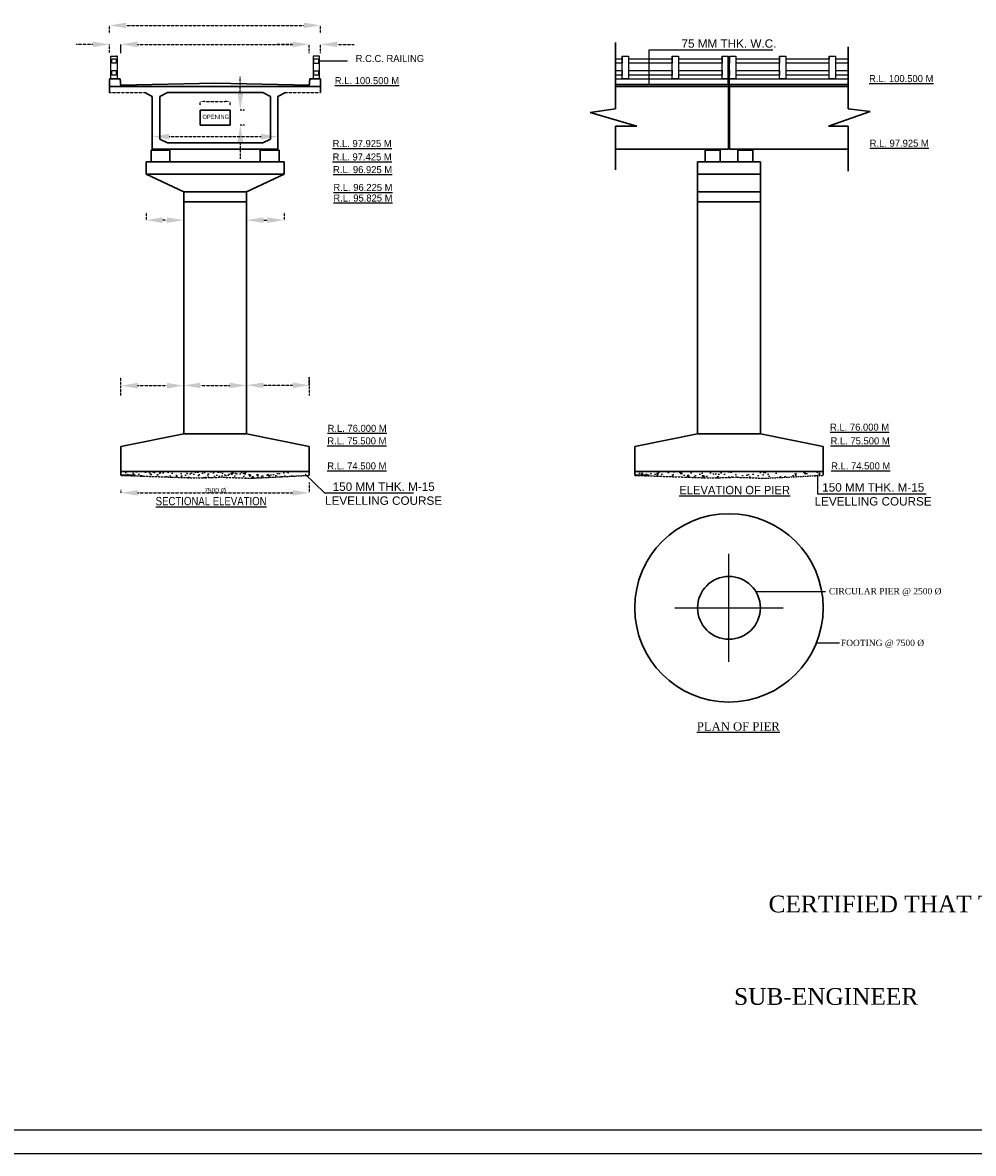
# Model space of a CAD drawing. Header units: inches. Extents: x -1841658761 to 3039153, y 1727 to 2165588347.
# Tile 28 of 41: x 692978 to 806517, y 826632 to 961703. Entities that reach past the tile are written whole.
import ezdxf

# ---------------------------------------------------------------- set-up
doc = ezdxf.new("R2010")
doc.units = ezdxf.units.IN
doc.header["$MEASUREMENT"] = 0
doc.linetypes.add('CENTER', pattern=[50.8, 31.75, -6.35, 6.35, -6.35])
doc.linetypes.add('DASHED', pattern=[0.75, 0.5, -0.25])
doc.layers.add('text', color=7, linetype='Continuous')
doc.styles.add('02', font='romans.shx')
doc.styles.add('03', font='romant.shx')
doc.dimstyles.get("Standard").update_dxf_attribs({"dimtxt": 0.18, "dimasz": 0.18, "dimexe": 0.18, "dimexo": 0.0625, "dimgap": 0.09, "dimtad": 0, "dimtih": 1, "dimtoh": 1, "dimdec": 4, "dimzin": 0, "dimdsep": 46, "dimtxsty": 'Standard', "dimcen": 0.09, "dimadec": 0, "dimazin": 0, "dimtfac": 1, "dimtdec": 4, "dimtofl": 0, "dimtmove": 0, "dimatfit": 3, "dimfxl": 1, "dimtolj": 1, "dimtzin": 0, "dimarcsym": 0})

# ---------------------------------------------------------------- blocks, each defined once
blk = doc.blocks.new('*D124')
at = {"color": 0, "linetype": 'DASHED', "lineweight": -2, "transparency": 16777216}
for p, q in [((701363, 959105), (699363, 959105)), ((703363, 958076), (703363, 959106)), ((704713, 958076), (704713, 959106)), ((706713, 959105), (708713, 959105))]:
    blk.add_line(p, q, dxfattribs=at)
at = {"color": 0, "linetype": 'DASHED', "transparency": 16777216}
for points in [[(701363, 959439), (701363, 958772), (703363, 959105)], [(706713, 959439), (706713, 958772), (704713, 959105)]]:
    blk.add_solid(points, dxfattribs=at)
at = {"layer": 'Defpoints', "color": 0, "linetype": 'DASHED', "transparency": 16777216}
for p in [(704713, 959105), (703363, 958076), (704713, 958076)]:
    blk.add_point(p, dxfattribs=at)
at = {"color": 0, "linetype": 'DASHED', "transparency": 16777216, "insert": (704038, 959106), "char_height": 0.18, "attachment_point": 5}
blk.add_mtext('\\A1;450', dxfattribs=at)
blk = doc.blocks.new('*D125')
at = {"color": 0, "linetype": 'DASHED', "lineweight": -2, "transparency": 16777216}
for p, q in [((704713, 958053), (704713, 959106)), ((706713, 959106), (725213, 959106)), ((727213, 958053), (727213, 959106))]:
    blk.add_line(p, q, dxfattribs=at)
at = {"color": 0, "linetype": 'DASHED', "transparency": 16777216}
for points in [[(706713, 959439), (706713, 958772), (704713, 959106)], [(725213, 959439), (725213, 958772), (727213, 959106)]]:
    blk.add_solid(points, dxfattribs=at)
at = {"layer": 'Defpoints', "color": 0, "linetype": 'DASHED', "transparency": 16777216}
for p in [(727213, 959106), (704713, 958053), (727213, 958053)]:
    blk.add_point(p, dxfattribs=at)
at = {"color": 0, "linetype": 'DASHED', "transparency": 16777216, "insert": (715963, 959106), "char_height": 0.18, "attachment_point": 5}
blk.add_mtext('\\A1;7500', dxfattribs=at)
blk = doc.blocks.new('*D126')
at = {"color": 0, "linetype": 'DASHED', "lineweight": -2, "transparency": 16777216}
for p, q in [((725213, 959105), (723213, 959105)), ((727213, 958065), (727213, 959106)), ((728563, 958065), (728563, 959106)), ((730563, 959105), (732563, 959105))]:
    blk.add_line(p, q, dxfattribs=at)
at = {"color": 0, "linetype": 'DASHED', "transparency": 16777216}
for points in [[(725213, 959439), (725213, 958772), (727213, 959105)], [(730563, 959439), (730563, 958772), (728563, 959105)]]:
    blk.add_solid(points, dxfattribs=at)
at = {"layer": 'Defpoints', "color": 0, "linetype": 'DASHED', "transparency": 16777216}
for p in [(728563, 959105), (727213, 958065), (728563, 958065)]:
    blk.add_point(p, dxfattribs=at)
at = {"color": 0, "linetype": 'DASHED', "transparency": 16777216, "insert": (727888, 959106), "char_height": 0.18, "attachment_point": 5}
blk.add_mtext('\\A1;450', dxfattribs=at)
blk = doc.blocks.new('*D127')
at = {"color": 0, "linetype": 'DASHED', "lineweight": -2, "transparency": 16777216}
for p, q in [((708463, 948786), (708463, 948087)), ((723463, 948786), (723463, 948087)), ((710463, 948087), (721463, 948087))]:
    blk.add_line(p, q, dxfattribs=at)
at = {"color": 0, "linetype": 'DASHED', "transparency": 16777216}
for points in [[(710463, 948420), (710463, 947754), (708463, 948087)], [(721463, 948420), (721463, 947754), (723463, 948087)]]:
    blk.add_solid(points, dxfattribs=at)
at = {"layer": 'Defpoints', "color": 0, "linetype": 'DASHED', "transparency": 16777216}
for p in [(708463, 948786), (723463, 948786), (723463, 948087)]:
    blk.add_point(p, dxfattribs=at)
at = {"color": 0, "linetype": 'DASHED', "transparency": 16777216, "insert": (715963, 948087), "char_height": 0.18, "attachment_point": 5}
blk.add_mtext('\\A1;5000', dxfattribs=at)
blk = doc.blocks.new('*D128')
at = {"color": 0, "linetype": 'DASHED', "lineweight": -2, "transparency": 16777216}
for p, q in [((714163, 951812), (714163, 952296)), ((714777, 952296), (717149, 952296)), ((717763, 951812), (717763, 952296))]:
    blk.add_line(p, q, dxfattribs=at)
at = {"color": 0, "linetype": 'DASHED', "transparency": 16777216}
for points in [[(714777, 952398), (714777, 952193), (714163, 952296)], [(717149, 952398), (717149, 952193), (717763, 952296)]]:
    blk.add_solid(points, dxfattribs=at)
at = {"layer": 'Defpoints', "color": 0, "linetype": 'DASHED', "transparency": 16777216}
for p in [(717763, 952296), (714163, 951812), (717763, 951812)]:
    blk.add_point(p, dxfattribs=at)
at = {"color": 0, "linetype": 'DASHED', "transparency": 16777216, "insert": (715963, 952296), "char_height": 0.0553, "attachment_point": 5}
blk.add_mtext('\\A1;1200', dxfattribs=at)
blk = doc.blocks.new('*D129')
at = {"color": 0, "linetype": 'DASHED', "lineweight": -2, "transparency": 16777216}
for p, q in [((718976, 953238), (718976, 955238)), ((719487, 951238), (718976, 951238)), ((719487, 949438), (718976, 949438)), ((718976, 947438), (718976, 945438))]:
    blk.add_line(p, q, dxfattribs=at)
at = {"color": 0, "linetype": 'DASHED', "transparency": 16777216}
for points in [[(718643, 953238), (719309, 953238), (718976, 951238)], [(718643, 947438), (719309, 947438), (718976, 949438)]]:
    blk.add_solid(points, dxfattribs=at)
at = {"layer": 'Defpoints', "color": 0, "linetype": 'DASHED', "transparency": 16777216}
for p in [(719487, 951238), (718976, 949438), (719487, 949438)]:
    blk.add_point(p, dxfattribs=at)
at = {"color": 0, "linetype": 'DASHED', "transparency": 16777216, "insert": (718976, 950338), "char_height": 0.18, "attachment_point": 5}
blk.add_mtext('\\A1;600', dxfattribs=at)
blk = doc.blocks.new('*D130')
at = {"color": 0, "linetype": 'DASHED', "lineweight": -2, "transparency": 16777216}
for p, q in [((707713, 939014), (707713, 938107)), ((712213, 939623), (712213, 938107)), ((710213, 938107), (709713, 938107))]:
    blk.add_line(p, q, dxfattribs=at)
at = {"color": 0, "linetype": 'DASHED', "transparency": 16777216}
for points in [[(709713, 938440), (709713, 937774), (707713, 938107)], [(710213, 938440), (710213, 937774), (712213, 938107)]]:
    blk.add_solid(points, dxfattribs=at)
at = {"layer": 'Defpoints', "color": 0, "linetype": 'DASHED', "transparency": 16777216}
for p in [(707713, 939014), (712213, 939623), (707713, 938107)]:
    blk.add_point(p, dxfattribs=at)
at = {"color": 0, "linetype": 'DASHED', "transparency": 16777216, "insert": (709963, 938107), "char_height": 0.18, "attachment_point": 5}
blk.add_mtext('\\A1;1500', dxfattribs=at)
blk = doc.blocks.new('*D131')
at = {"color": 0, "linetype": 'DASHED', "lineweight": -2, "transparency": 16777216}
for p, q in [((719713, 939002), (719713, 938107)), ((724213, 939002), (724213, 938107)), ((721713, 938107), (722213, 938107))]:
    blk.add_line(p, q, dxfattribs=at)
at = {"color": 0, "linetype": 'DASHED', "transparency": 16777216}
for points in [[(721713, 938440), (721713, 937774), (719713, 938107)], [(722213, 938440), (722213, 937774), (724213, 938107)]]:
    blk.add_solid(points, dxfattribs=at)
at = {"layer": 'Defpoints', "color": 0, "linetype": 'DASHED', "transparency": 16777216}
for p in [(719713, 939002), (724213, 939002), (724213, 938107)]:
    blk.add_point(p, dxfattribs=at)
at = {"color": 0, "linetype": 'DASHED', "transparency": 16777216, "insert": (721963, 938107), "char_height": 0.18, "attachment_point": 5}
blk.add_mtext('\\A1;1500', dxfattribs=at)
blk = doc.blocks.new('*D132')
at = {"color": 0, "linetype": 'DASHED', "lineweight": -2, "transparency": 16777216}
for p, q in [((703363, 960450), (703363, 961370)), ((705363, 961370), (726563, 961370)), ((728563, 960450), (728563, 961370))]:
    blk.add_line(p, q, dxfattribs=at)
at = {"color": 0, "linetype": 'DASHED', "transparency": 16777216}
for points in [[(705363, 961703), (705363, 961036), (703363, 961370)], [(726563, 961703), (726563, 961036), (728563, 961370)]]:
    blk.add_solid(points, dxfattribs=at)
at = {"layer": 'Defpoints', "color": 0, "linetype": 'DASHED', "transparency": 16777216}
for p in [(703363, 960450), (728563, 961370), (728563, 960450)]:
    blk.add_point(p, dxfattribs=at)
at = {"color": 0, "linetype": 'DASHED', "transparency": 16777216, "insert": (715963, 961370), "char_height": 0.18, "attachment_point": 5}
blk.add_mtext('\\A1;8400', dxfattribs=at)
blk = doc.blocks.new('*D133')
at = {"color": 0, "linetype": 'DASHED', "lineweight": -2, "transparency": 16777216}
for p, q in [((727213, 906771), (727213, 905534)), ((704713, 905887), (704713, 905534)), ((706713, 905535), (725213, 905535))]:
    blk.add_line(p, q, dxfattribs=at)
at = {"color": 0, "linetype": 'DASHED', "transparency": 16777216}
for points in [[(706713, 905868), (706713, 905201), (704713, 905535)], [(725213, 905868), (725213, 905201), (727213, 905535)]]:
    blk.add_solid(points, dxfattribs=at)
at = {"layer": 'Defpoints', "color": 0, "linetype": 'DASHED', "transparency": 16777216}
for p in [(727213, 906771), (704713, 905887), (727213, 905535)]:
    blk.add_point(p, dxfattribs=at)
at = {"color": 0, "linetype": 'DASHED', "transparency": 16777216, "insert": (715963, 905820), "char_height": 400, "attachment_point": 5}
blk.add_mtext('\\A1;{\\H1.4286x;7500 %%C}', dxfattribs=at)
blk = doc.blocks.new('*D134')
at = {"color": 0, "linetype": 'DASHED', "lineweight": -2, "transparency": 16777216}
for p, q in [((704713, 917148), (704713, 918334)), ((710213, 918334), (706713, 918334)), ((712213, 917148), (712213, 918334))]:
    blk.add_line(p, q, dxfattribs=at)
at = {"color": 0, "linetype": 'DASHED', "transparency": 16777216}
for points in [[(706713, 918667), (706713, 918000), (704713, 918334)], [(710213, 918667), (710213, 918000), (712213, 918334)]]:
    blk.add_solid(points, dxfattribs=at)
at = {"layer": 'Defpoints', "color": 0, "linetype": 'DASHED', "transparency": 16777216}
for p in [(704713, 918334), (704713, 917148), (712213, 917148)]:
    blk.add_point(p, dxfattribs=at)
at = {"color": 0, "linetype": 'DASHED', "transparency": 16777216, "insert": (708463, 918334), "char_height": 0.18, "attachment_point": 5}
blk.add_mtext('\\A1;2500', dxfattribs=at)
blk = doc.blocks.new('*D135')
at = {"color": 0, "linetype": 'DASHED', "lineweight": -2, "transparency": 16777216}
for p, q in [((712213, 918359), (712213, 918359)), ((714213, 918359), (717713, 918359)), ((719713, 918359), (719713, 918359))]:
    blk.add_line(p, q, dxfattribs=at)
at = {"color": 0, "linetype": 'DASHED', "transparency": 16777216}
for points in [[(714213, 918692), (714213, 918026), (712213, 918359)], [(717713, 918692), (717713, 918026), (719713, 918359)]]:
    blk.add_solid(points, dxfattribs=at)
at = {"layer": 'Defpoints', "color": 0, "linetype": 'DASHED', "transparency": 16777216}
for p in [(712213, 918359), (719713, 918359), (719713, 918359)]:
    blk.add_point(p, dxfattribs=at)
at = {"color": 0, "linetype": 'DASHED', "transparency": 16777216, "insert": (715963, 918359), "char_height": 0.18, "attachment_point": 5}
blk.add_mtext('\\A1;2500', dxfattribs=at)
blk = doc.blocks.new('*D136')
at = {"color": 0, "linetype": 'DASHED', "lineweight": -2, "transparency": 16777216}
for p, q in [((719713, 918359), (719713, 918385)), ((721713, 918384), (725213, 918384)), ((727213, 918359), (727213, 918385))]:
    blk.add_line(p, q, dxfattribs=at)
at = {"color": 0, "linetype": 'DASHED', "transparency": 16777216}
for points in [[(721713, 918718), (721713, 918051), (719713, 918384)], [(725213, 918718), (725213, 918051), (727213, 918384)]]:
    blk.add_solid(points, dxfattribs=at)
at = {"layer": 'Defpoints', "color": 0, "linetype": 'DASHED', "transparency": 16777216}
for p in [(719713, 918359), (727213, 918384), (727213, 918359)]:
    blk.add_point(p, dxfattribs=at)
at = {"color": 0, "linetype": 'DASHED', "transparency": 16777216, "insert": (723463, 918385), "char_height": 0.18, "attachment_point": 5}
blk.add_mtext('\\A1;2500', dxfattribs=at)

msp = doc.modelspace()

# ---------------------------------------------------------------- hatches: boundary and pattern name
at = {"lineweight": 30}
h = msp.add_hatch(color=256, dxfattribs=at)
h.paths.add_polyline_path([(777268.69908, 954088.40017), (777268.69908, 954313.40017), (763780.16478, 954313.40017), (763780.16478, 954088.40017)])
h.paths.add_polyline_path([(777388.69908, 954313.40017), (777388.69908, 954088.40017), (791568.50116, 954088.40017), (791568.50116, 954313.40017)])
at = {"linetype": 'DASHED'}
for points in [[(710263.26987, 946471.40017), (710263.26987, 946588.40017), (708613.26987, 946588.40017), (708613.26987, 946471.40017)], [(723313.26987, 946471.40017), (723313.26987, 946588.40017), (721663.26987, 946588.40017), (721663.26987, 946471.40017)], [(774778.69908, 946588.40017), (774778.69908, 946471.40017), (775978.69908, 946471.40017), (775978.69908, 946588.40017)], [(779878.69908, 946471.40017), (779878.69908, 946588.40017), (778678.69908, 946588.40017), (778678.69908, 946471.40017)]]:
    msp.add_hatch(color=256, dxfattribs=at).paths.add_polyline_path(points)
h = msp.add_hatch(dxfattribs=at)
h.set_pattern_fill('AR-CONC', color=256, scale=200, style=0)
h.set_pattern_definition([(50, (-4437434.5, 937129.9), (1434.52037, -125.50427), [150, -1650]), (355, (-4437434.5, 937130), (-277.50267, 1504.38427), [120, -1320]), (100.4514, (-4437315, 937119.5), (1157.01876, 1378.8791), [127.4804, -1402.28422]), (46.1842, (-4437434.5, 937530), (2134.4821, -331.038), [225, -2475]), (96.6356, (-4437256.7, 937502.3), (1869.3254, 1948.2357), [191.2206, -2103.426]), (351.1842, (-4437434.5, 937530), (1869.3239, 1948.2372), [180, -1980]), (21, (-4437234.5, 937429.9), (1193.8141, -805.23778), [150, -1650]), (326, (-4437234.5, 937430), (486.63066, 1450.3001), [120, -1320]), (71.4514, (-4437135, 937362.8), (1680.44526, 645.061), [127.4804, -1402.28422]), (37.5, (-4437434.53, 937129.93), (24.31971, 665.78771), [0, -1304, 0, -1340, 0, -1325]), (7.5, (-4437434.5, 937129.9), (526.13907, 788.82342), [0, -764, 0, -1274, 0, -505]), (327.5, (-4437880.53, 937129.93), (1067.64487, -45.109743), [0, -500, 0, -1560, 0, -2070]), (317.5, (-4438080.5, 937129.9), (1166.37234, 200.20996), [0, -650, 0, -1036, 0, -1470])])
h.paths.add_polyline_path([(716767.34586, 907401.59616), (720278.33263, 907278.56646), (727213.26987, 907627.50594), (727213.26987, 908077.50594), (719713.26987, 908077.50594), (706453.02049, 908077.50594), (704713.26987, 908077.50594), (704713.26987, 907627.50594), (710669.31493, 907416.97503), (713702.40366, 907309.76312)])
h = msp.add_hatch(dxfattribs=at)
h.set_pattern_fill('AR-CONC', color=256, scale=250, style=0)
h.set_pattern_definition([(50, (-4453534.7, 937130), (1793.15046, -156.88034), [187.5, -2062.5]), (355, (-4453534.7, 937130), (-346.87833, 1880.48033), [150, -1650]), (100.4514, (-4453385.3, 937116.9), (1446.27345, 1723.59886), [159.3505, -1752.8553]), (46.1842, (-4453534.7, 937630), (2668.1026, -413.7975), [281.25, -3093.75]), (96.6356, (-4453312.3, 937595.4), (2336.6568, 2435.2947), [239.0257, -2629.2825]), (351.1842, (-4453534.7, 937630), (2336.6549, 2435.2965), [225, -2475]), (21, (-4453284.7, 937505), (1492.26763, -1006.54723), [187.5, -2062.5]), (326, (-4453284.7, 937505), (608.2883, 1812.8751), [150, -1650]), (71.4514, (-4453160.3, 937421), (2100.5566, 806.32624), [159.3505, -1752.8553]), (37.5, (-4453534.7, 937129.9), (30.39964, 832.234635), [0, -1630, 0, -1675, 0, -1656.25]), (7.5, (-4453534.7, 937129.9), (657.67384, 986.02928), [0, -955, 0, -1592.5, 0, -631.25]), (327.5, (-4454092.2, 937129.9), (1334.55609, -56.38718), [0, -625, 0, -1950, 0, -2587.5]), (317.5, (-4454342.2, 937129.9), (1457.96542, 250.26246), [0, -812.5, 0, -1295, 0, -1837.5])])
h.paths.add_polyline_path([(778132.77507, 907401.59616), (781643.76184, 907278.56646), (788578.69908, 907627.50594), (788578.69908, 908077.50594), (766078.69908, 908077.50594), (766078.69908, 907627.50594), (772034.74414, 907416.97503), (775067.83287, 907309.76312)])

# ---------------------------------------------------------------- linework, layer by layer
at = {"lineweight": 30}
for p, q in [((763780.16478, 951414.23141), (763780.16478, 959341.97978)), ((791568.50116, 951410.4199), (791568.50116, 958822.159)), ((703363.26987, 954313.40017), (703363.26987, 954988.40017)), ((703363.26987, 954088.40017), (703363.26987, 954988.40017)), ((703363.26987, 954988.40017), (704638.26987, 954988.40017)), ((704713.26987, 954088.40017), (704638.26987, 954988.40017)), ((727213.26987, 954088.40017), (727288.26987, 954988.40017)), ((728563.26987, 954988.40017), (727288.26987, 954988.40017)), ((728563.26987, 954313.40017), (728563.26987, 954988.40017)), ((728563.26987, 954088.40017), (728563.26987, 954988.40017)), ((703363.26987, 953713.40017), (703363.26987, 954313.40017)), ((703363.26987, 954088.40017), (704713.26987, 954088.40017)), ((703363.26987, 954088.40017), (703363.26987, 953338.40017)), ((704713.26987, 954238.40017), (715963.26987, 954463.40017)), ((704713.26987, 954088.40017), (727213.26987, 954088.40017)), ((715963.26987, 954463.40017), (727213.26987, 954238.40017)), ((727213.26987, 954238.40017), (727225.74907, 954238.15059)), ((727213.26987, 954088.40017), (728563.26987, 954088.40017)), ((728563.26987, 954313.40017), (728563.26987, 953713.40017)), ((728563.26987, 954088.40017), (728563.26987, 953338.40017)), ((763780.16478, 954313.40017), (777268.69908, 954313.40017)), ((777268.69908, 954088.40017), (763780.16478, 954088.40017)), ((777268.69908, 946588.40017), (777268.69908, 954313.40017)), ((777268.69908, 954313.40017), (777268.69908, 946588.40017)), ((777268.69908, 954313.40017), (777268.69908, 954088.40017)), ((777388.69908, 946588.40017), (777388.69908, 954313.40017)), ((777388.69908, 954313.40017), (791568.50116, 954313.40017)), ((777388.69908, 954313.40017), (777388.69908, 946588.40017)), ((777388.69908, 954088.40017), (791568.50116, 954088.40017)), ((708463.26987, 952888.40017), (707563.26987, 953338.40017)), ((708463.26987, 946588.40017), (708463.26987, 952888.40017)), ((708463.26987, 952888.40017), (708463.26987, 952888.40017)), ((710263.26987, 953338.40017), (709363.26987, 952888.40017)), ((709363.26987, 952888.40017), (709363.26987, 947788.40017)), ((710263.26987, 953338.40017), (721663.26987, 953338.40017)), ((710263.26987, 953338.40017), (710263.26987, 953338.40017)), ((721663.26987, 953338.40017), (722563.26987, 952888.40017)), ((722563.26987, 947788.40017), (722563.26987, 952888.40017)), ((724363.26987, 953338.40017), (723463.26987, 952888.40017)), ((723463.26987, 952888.40017), (723463.26987, 946588.40017)), ((723463.26987, 952888.40017), (723463.26987, 952888.40017)), ((717763.26987, 951238.40017), (714163.26987, 951238.40017)), ((714163.26987, 949438.40017), (714163.26987, 951238.40017)), ((717763.26987, 949438.40017), (717763.26987, 951238.40017)), ((763780.16478, 951414.23141), (760739.25557, 950976.52819)), ((760739.25557, 950976.52819), (766339.51464, 949352.18248)), ((794180.37405, 951098.64442), (789232.89319, 949352.18248)), ((791568.50116, 951410.4199), (794180.37405, 951098.64442)), ((717763.26987, 950764.02673), (717763.26987, 950764.02673)), ((717763.26987, 950764.02673), (717763.26987, 949438.40017)), ((717763.26987, 949438.40017), (714163.26987, 949438.40017)), ((763780.16478, 944132.29638), (763780.16478, 949352.18248)), ((763780.16478, 949352.18248), (766339.51464, 949352.18248)), ((791568.50116, 949352.18248), (789232.89319, 949352.18248)), ((791568.50116, 943955.74998), (791568.50116, 949352.18248)), ((709363.26987, 947788.40017), (709363.26987, 947788.40017)), ((709363.26987, 947788.40017), (710263.26987, 947338.40017)), ((710263.26987, 947338.40017), (721663.26987, 947338.40017)), ((722563.26987, 947788.40017), (721663.26987, 947338.40017)), ((722563.26987, 947788.40017), (722563.26987, 947788.40017)), ((708313.26987, 945088.40017), (708313.26987, 946471.40017)), ((708313.26987, 946471.40017), (710563.26987, 946471.40017)), ((708313.26987, 946471.40017), (708613.26987, 946471.40017)), ((715963.26987, 946588.40017), (708463.26987, 946588.40017)), ((708613.26987, 946471.40017), (708613.26987, 946588.40017)), ((708613.26987, 946588.40017), (710263.26987, 946588.40017)), ((710263.26987, 946588.40017), (710263.26987, 946471.40017)), ((710563.26987, 946471.40017), (710563.26987, 945088.40017)), ((715963.26987, 946588.40017), (723463.26987, 946588.40017)), ((723613.26987, 946471.40017), (721363.26987, 946471.40017)), ((721363.26987, 946471.40017), (721363.26987, 945088.40017)), ((723313.26987, 946588.40017), (721663.26987, 946588.40017)), ((721663.26987, 946588.40017), (721663.26987, 946471.40017)), ((723313.26987, 946471.40017), (723313.26987, 946588.40017)), ((723613.26987, 945088.40017), (723613.26987, 946471.40017)), ((777268.69908, 946588.40017), (763780.16478, 946588.40017)), ((774478.69908, 945088.40017), (774478.69908, 946471.40017)), ((774478.69908, 946471.40017), (776278.69908, 946471.40017)), ((774478.69908, 946471.40017), (774778.69908, 946471.40017)), ((774778.69908, 946471.40017), (774778.69908, 946588.40017)), ((775978.69908, 946471.40017), (775978.69908, 946588.40017)), ((776278.69908, 946471.40017), (775978.69908, 946471.40017)), ((776278.69908, 946471.40017), (776278.69908, 945088.40017)), ((777388.69908, 946588.40017), (791568.50116, 946588.40017)), ((778378.69908, 945088.40017), (778378.69908, 946471.40017)), ((778378.69908, 946471.40017), (780178.69908, 946471.40017)), ((778378.69908, 946471.40017), (778678.69908, 946471.40017)), ((778678.69908, 946471.40017), (778678.69908, 946588.40017)), ((779878.69908, 946471.40017), (779878.69908, 946588.40017)), ((780178.69908, 946471.40017), (779878.69908, 946471.40017)), ((781078.69908, 946588.40017), (780178.69908, 946588.40017)), ((780178.69908, 946471.40017), (780178.69908, 945088.40017)), ((707713.26892, 943588.40062), (707713.26892, 945088.40062)), ((707713.26987, 945088.40017), (724213.26987, 945088.40017)), ((707713.26987, 945088.40017), (708313.26987, 945088.40017)), ((724213.26987, 945088.40017), (723613.26987, 945088.40017)), ((724213.26892, 943588.40062), (724213.26892, 945088.40062)), ((773578.69908, 945088.40017), (781078.69908, 945088.40017)), ((773578.69908, 945088.40017), (774478.69908, 945088.40017)), ((773578.69908, 945088.40017), (773578.69908, 937718.44818)), ((773578.69908, 945088.40017), (773578.69908, 943588.40017)), ((780178.69908, 945088.40017), (778378.69908, 945088.40017)), ((781078.69908, 937718.44818), (781078.69908, 945088.40017)), ((707713.26892, 943588.40062), (712213.26987, 941488.40017)), ((707713.26987, 943588.40017), (724213.26987, 943588.40017)), ((724213.26892, 943588.40062), (719713.26987, 941488.40017)), ((773578.69908, 943588.40017), (781078.69908, 943588.40017)), ((773578.69908, 943588.40017), (773578.69908, 941488.40017)), ((712213.26987, 912577.50594), (712213.26987, 941488.40017)), ((719713.26987, 941488.40017), (712213.26987, 941488.40017)), ((712213.26987, 941488.40017), (719713.26987, 941488.40017)), ((712213.26987, 941488.40017), (715963.26987, 941488.40017)), ((719713.26987, 941488.40017), (719713.26987, 912577.50594)), ((719713.26987, 941488.40017), (719713.26987, 941488.40017)), ((773578.69908, 941488.40017), (781078.69908, 941488.40017)), ((781078.69908, 941488.40017), (781078.69908, 940288.40017)), ((712213.26987, 940288.40017), (719713.26987, 940288.40017)), ((781078.69908, 940288.40017), (773578.69908, 940288.40017)), ((773578.69908, 912577.50594), (773578.69908, 937718.44818)), ((781078.69908, 912577.50594), (781078.69908, 937718.44818)), ((712213.26987, 912577.50594), (704713.26987, 911077.50594)), ((712213.26895, 912577.50574), (719713.26895, 912577.50574)), ((719713.26987, 912577.50594), (727213.26987, 911077.50594)), ((766078.69908, 911077.50594), (773578.69908, 912577.50594)), ((773578.69908, 912577.50594), (781078.69908, 912577.50594)), ((781078.69908, 912577.50594), (788578.69908, 911077.50594)), ((704713.26987, 908077.50594), (704713.26987, 911077.50594)), ((727213.26987, 911077.50594), (727213.26987, 908077.50594)), ((766078.69908, 908077.50594), (766078.69908, 911077.50594)), ((788578.69908, 911077.50594), (788578.69908, 908077.50594)), ((712213.26987, 908077.50594), (704713.26987, 908077.50594)), ((704713.26987, 908077.50594), (704713.26987, 907627.50594)), ((706453.02049, 908077.50594), (727213.26987, 908077.50594)), ((719713.26987, 908077.50594), (727213.26987, 908077.50594)), ((727213.26987, 908077.50594), (727213.26987, 907627.50594)), ((766078.69908, 907627.50594), (766078.69908, 908077.50594)), ((766078.69908, 908077.50594), (788578.69908, 908077.50594)), ((788578.69908, 908077.50594), (788578.69908, 907627.50594)), ((704713.26987, 907627.50594), (706453.02049, 907627.50594)), ((766078.69908, 907627.50594), (766078.69908, 907627.50594)), ((766078.69908, 907627.50594), (767818.4497, 907627.50594))]:
    msp.add_line(p, q, dxfattribs=at)
at = {"color": 0}
for p, q in [((703513.26987, 954988.40017), (703513.26987, 957688.40017)), ((703513.26987, 957688.40017), (704263.26987, 957688.40017)), ((704263.26987, 957688.40017), (704158.26987, 957688.40017)), ((704263.26987, 957688.40017), (704263.26987, 954988.40017)), ((703618.26987, 956848.40017), (703618.26987, 957388.40017)), ((703618.26987, 957388.40017), (704158.26987, 957388.40017)), ((703798.26987, 956848.40017), (703618.26987, 956848.40017)), ((704158.26987, 956848.40017), (703798.26987, 956848.40017)), ((704158.26987, 957388.40017), (704158.26987, 957208.40017)), ((704158.26987, 957208.40017), (704158.26987, 956848.40017)), ((703363.26987, 954988.40017), (703513.26987, 954988.40017)), ((703618.26987, 955438.40017), (703618.26987, 955978.40017)), ((703618.26987, 955978.40017), (704158.26987, 955978.40017)), ((704158.26987, 955438.40017), (703618.26987, 955438.40017)), ((704158.26987, 955978.40017), (704158.26987, 955438.40017)), ((763780.16478, 954088.40017), (763780.16478, 954988.40017)), ((777253.69908, 954313.40017), (777253.69908, 954988.40017)), ((777403.69908, 954313.40017), (777403.69908, 954988.40017)), ((777268.69908, 954313.40017), (777253.69908, 954313.40017)), ((777388.69908, 954313.40017), (777403.69908, 954313.40017))]:
    msp.add_line(p, q, dxfattribs=at)
for p, q in [((728413.26987, 957688.40017), (727663.26987, 957688.40017)), ((727663.26987, 957688.40017), (727663.26987, 954988.40017)), ((728413.26987, 957688.40017), (728308.26987, 957688.40017)), ((728413.26987, 954988.40017), (728413.26987, 957688.40017)), ((764593.69908, 954988.40017), (764593.69908, 957688.40017)), ((764593.69908, 957688.40017), (765343.69908, 957688.40017)), ((764593.69908, 957688.40017), (764593.69908, 957388.40017)), ((765343.69908, 957688.40017), (765343.69908, 957388.40017)), ((765343.69908, 957688.40017), (765343.69908, 957388.40017)), ((770548.69908, 954988.40017), (770548.69908, 957688.40017)), ((770548.69908, 957688.40017), (771298.69908, 957688.40017)), ((770548.69908, 957688.40017), (770548.69908, 957388.40017)), ((771298.69908, 957688.40017), (771298.69908, 957388.40017)), ((771298.69908, 957688.40017), (771298.69908, 957388.40017)), ((776503.69908, 954988.40017), (776503.69908, 957688.40017)), ((776503.69908, 957688.40017), (777253.69908, 957688.40017)), ((776503.69908, 957688.40017), (776503.69908, 957388.40017)), ((777253.69908, 954988.40017), (777253.69908, 957688.40017)), ((777253.69908, 957688.40017), (777253.69908, 957388.40017)), ((777403.69908, 954988.40017), (777403.69908, 957688.40017)), ((777403.69908, 954988.40017), (777403.69908, 957688.40017)), ((777403.69908, 957688.40017), (778153.69908, 957688.40017)), ((777403.69908, 957688.40017), (777403.69908, 957388.40017)), ((778153.69908, 957688.40017), (778153.69908, 957388.40017)), ((783358.69908, 954988.40017), (783358.69908, 957688.40017)), ((783358.69908, 957688.40017), (784108.69908, 957688.40017)), ((783358.69908, 957688.40017), (783358.69908, 957388.40017)), ((784108.69908, 957688.40017), (784108.69908, 957388.40017)), ((789313.69908, 954988.40017), (789313.69908, 957688.40017)), ((789313.69908, 957688.40017), (790063.69908, 957688.40017)), ((789313.69908, 957688.40017), (789313.69908, 957388.40017)), ((790063.69908, 957688.40017), (790063.69908, 957388.40017)), ((727768.26987, 956821.47951), (727768.26987, 957361.47951)), ((727768.26987, 957361.47951), (728308.26987, 957361.47951)), ((727948.26987, 956821.47951), (727768.26987, 956821.47951)), ((728308.26987, 956821.47951), (727948.26987, 956821.47951)), ((728308.26987, 957361.47951), (728308.26987, 957181.47951)), ((728308.26987, 957181.47951), (728308.26987, 956821.47951)), ((763780.16478, 957388.40017), (764593.69908, 957388.40017)), ((764593.69908, 956848.40017), (763780.16478, 956848.40017)), ((764593.69908, 957388.40017), (764593.69908, 956848.40017)), ((765343.69908, 957388.40017), (765343.69908, 954988.40017)), ((765343.69908, 957388.40017), (770548.69908, 957388.40017)), ((765343.69908, 957388.40017), (765343.69908, 954988.40017)), ((765343.69908, 956848.40017), (765343.69908, 955978.40017)), ((770548.69908, 956848.40017), (765343.69908, 956848.40017)), ((765343.69908, 956848.40017), (765343.69908, 955978.40017)), ((765343.69908, 956848.40017), (765343.69908, 955978.40017)), ((770548.69908, 957388.40017), (770548.69908, 956848.40017)), ((771298.69908, 957388.40017), (771298.69908, 954988.40017)), ((771298.69908, 957388.40017), (776503.69908, 957388.40017)), ((771298.69908, 957388.40017), (771298.69908, 954988.40017)), ((771298.69908, 956848.40017), (771298.69908, 955978.40017)), ((776503.69908, 956848.40017), (771298.69908, 956848.40017)), ((771298.69908, 956848.40017), (771298.69908, 955978.40017)), ((771298.69908, 956848.40017), (771298.69908, 955978.40017)), ((776503.69908, 957388.40017), (776503.69908, 956848.40017)), ((777253.69908, 957388.40017), (777253.69908, 954988.40017)), ((777253.69908, 956848.40017), (777253.69908, 955978.40017)), ((777403.69908, 957388.40017), (777403.69908, 956848.40017)), ((778153.69908, 957388.40017), (778153.69908, 954988.40017)), ((778153.69908, 957388.40017), (783358.69908, 957388.40017)), ((778153.69908, 956848.40017), (778153.69908, 955978.40017)), ((783358.69908, 956848.40017), (778153.69908, 956848.40017)), ((778153.69908, 956848.40017), (778153.69908, 955978.40017)), ((783358.69908, 957388.40017), (783358.69908, 956848.40017)), ((784108.69908, 957388.40017), (784108.69908, 954988.40017)), ((784108.69908, 957388.40017), (789313.69908, 957388.40017)), ((789313.69908, 956848.40017), (784108.69908, 956848.40017)), ((784108.69908, 956848.40017), (784108.69908, 955978.40017)), ((790063.69908, 957388.40017), (790063.69908, 954988.40017)), ((790063.69908, 957388.40017), (791568.50116, 957388.40017)), ((791568.50116, 956848.40017), (790063.69908, 956848.40017)), ((790063.69908, 956848.40017), (790063.69908, 955978.40017)), ((727768.26987, 955411.47951), (727768.26987, 955951.47951)), ((727768.26987, 955951.47951), (728308.26987, 955951.47951)), ((727948.26987, 955411.47951), (727768.26987, 955411.47951)), ((728308.26987, 955411.47951), (727948.26987, 955411.47951)), ((728308.26987, 955951.47951), (728308.26987, 955771.47951)), ((728308.26987, 955771.47951), (728308.26987, 955411.47951)), ((728563.26987, 954988.40017), (728413.26987, 954988.40017)), ((763780.16478, 955978.40017), (764593.69908, 955978.40017)), ((764593.69908, 955438.40017), (763780.16478, 955438.40017)), ((763780.16478, 954988.40017), (777253.69908, 954988.40017)), ((764593.69908, 955978.40017), (764593.69908, 955438.40017)), ((765343.69908, 954988.40017), (764593.69908, 954988.40017)), ((765343.69908, 955978.40017), (770548.69908, 955978.40017)), ((770548.69908, 955438.40017), (765343.69908, 955438.40017)), ((770548.69908, 955978.40017), (770548.69908, 955438.40017)), ((771298.69908, 954988.40017), (770548.69908, 954988.40017)), ((771298.69908, 955978.40017), (776503.69908, 955978.40017)), ((776503.69908, 955438.40017), (771298.69908, 955438.40017)), ((776503.69908, 955978.40017), (776503.69908, 955438.40017)), ((777253.69908, 954988.40017), (776503.69908, 954988.40017)), ((777403.69908, 955978.40017), (777403.69908, 955438.40017)), ((778153.69908, 954988.40017), (777403.69908, 954988.40017)), ((777403.69908, 954988.40017), (791568.50116, 954988.40017)), ((778153.69908, 955978.40017), (783358.69908, 955978.40017)), ((783358.69908, 955438.40017), (778153.69908, 955438.40017)), ((783358.69908, 955978.40017), (783358.69908, 955438.40017)), ((784108.69908, 954988.40017), (783358.69908, 954988.40017)), ((784108.69908, 955978.40017), (789313.69908, 955978.40017)), ((789313.69908, 955438.40017), (784108.69908, 955438.40017)), ((790063.69908, 954988.40017), (789313.69908, 954988.40017)), ((790063.69908, 955978.40017), (791568.50116, 955978.40017)), ((791568.50116, 955438.40017), (790063.69908, 955438.40017)), ((580437.94207, 829427.91236), (937481.23927, 829427.91236)), ((579437.94207, 826632.14667), (939919.87724, 826632.14667))]:
    msp.add_line(p, q)
at = {"color": 3, "lineweight": 30}
for p, q in [((704713.26987, 954238.40017), (704700.76987, 954238.40017)), ((704713.26987, 954088.40017), (704863.26987, 954088.40017)), ((715963.26987, 954088.40017), (715963.26987, 954088.40017)), ((708463.26987, 952888.40017), (708463.26987, 952888.40017))]:
    msp.add_line(p, q, dxfattribs=at)
at = {"linetype": 'DASHED'}
for p, q in [((703363.26987, 953338.40017), (707563.26987, 953338.40017)), ((724363.26987, 953338.40017), (728563.26987, 953338.40017)), ((724430.00439, 908077.50594), (727213.26987, 908077.50594)), ((766078.69908, 908077.50594), (769430.17016, 908077.50594)), ((785999.19803, 908077.50594), (788578.69908, 908077.50594)), ((704713.26987, 907627.50594), (710669.31493, 907416.97503)), ((710669.31493, 907416.97503), (713702.40366, 907309.76312)), ((713702.40366, 907309.76312), (716767.34586, 907401.59616)), ((716767.34586, 907401.59616), (720278.33263, 907278.56646)), ((720278.33263, 907278.56646), (727213.26987, 907627.50594)), ((766078.69908, 907627.50594), (772034.74414, 907416.97503)), ((772034.74414, 907416.97503), (775067.83287, 907309.76312)), ((775067.83287, 907309.76312), (778132.77507, 907401.59616)), ((778132.77507, 907401.59616), (781643.76184, 907278.56646)), ((781643.76184, 907278.56646), (788578.69908, 907627.50594))]:
    msp.add_line(p, q, dxfattribs=at)
at = {"color": 0, "linetype": 'DASHED'}
for p, q in [((704713.26987, 918333.68989), (704713.26987, 919296.23131)), ((727213.26987, 918409.73989), (727213.26987, 919341.31906)), ((727213.26987, 919341.31906), (727213.26987, 917148.02315))]:
    msp.add_line(p, q, dxfattribs=at)
at = {"lineweight": 30}
for centre, radius in [((777328.69908, 891793.11395), 11250), ((777328.74978, 891793.1393), 3750.0507), ((777328.72443, 891793.1393), 0.02535)]:
    msp.add_circle(centre, radius, dxfattribs=at)
at = {"layer": 'text', "linetype": 'CENTER', "ltscale": 1000}
for p, q in [((777328.69908, 885334.66465), (777328.69908, 898251.66465)), ((770870.22443, 891793.1393), (783787.22443, 891793.1393))]:
    msp.add_line(p, q, dxfattribs=at)

# ---------------------------------------------------------------- texts
at = {"attachment_point": 1}
for s, insert, char_height, width in [('R.C.C. RAILING', (732748.68027, 957835.85626), 840, 8715.9810215), ('{\\LR.L. 100.500 M}', (730259.75877, 955191.66796), 840, 7943.13397), ('{\\LR.L. 100.500 M}', (794061.46305, 955437.07244), 840, 8203.3600459), ('\\pi746.68;{\\LAVG. 80 \\P\\pi536.68;MM  THK \\P\\pi2356.7;L.C.}', (624666.63266, 951052.15381), 840, 6673.3530822), ('{\\LR.L. 97.925 M}', (729997.99491, 947686.69582), 840, 7943.13397), ('{\\LR.L. 97.925 M}', (794135.37866, 947717.84205), 840, 7943.13397), ('{\\LR.L. 97.425 M}', (729997.99491, 946077.22977), 840, 7943.13397), ('{\\LR.L. 96.925 M}', (730049.97072, 944564.9851), 840, 7943.13397), ('{\\LR.L. 96.225 M}', (730090.47603, 942436.37165), 840, 7943.13397), ('{\\LR.L. 95.825 M}', (730090.47603, 941170.70978), 840, 7943.13397), ('{\\LR.L. 76.000 M}', (729398.44773, 913659.1991), 840, 7998.8282744), ('{\\LR.L. 76.000 M}', (789401.65593, 913801.63952), 840, 7998.8282744), ('{\\LR.L. 75.500 M}', (729365.21323, 912159.34131), 840, 7362.7787101), ('{\\LR.L. 75.500 M}', (789464.6601, 912159.14087), 840, 7362.7787101), ('{\\LR.L. 74.500 M}', (729365.21323, 909169.19018), 840, 7243.0005759), ('{\\LR.L. 74.500 M}', (789533.53492, 909171.2376), 840, 7243.0005759), ('{\\fArial Narrow|b0|i0|c0|p34;\\LSECTIONAL ELEVATION  }', (708868.88822, 905045.41042), 1000, 20817.7246268)]:
    msp.add_mtext(s, dxfattribs=dict(at, insert=insert, char_height=char_height, width=width))
at = {"color": 1, "insert": (714453.36113, 950697.18705), "char_height": 500, "attachment_point": 1}
msp.add_mtext('{\\C256;OPENING}', dxfattribs=at)
at = {"color": 1, "char_height": 1000, "attachment_point": 1}
for s, insert, width in [('{\\L\\C256;ELEVATION OF PIER}', (771398.26123, 906368.03516), 13810.1364256), ('{\\fTimes New Roman|b0|i0|c0|p18;\\L\\C256;PLAN OF PIER }', (773491.29055, 878130.28496), 12429.7357258)]:
    msp.add_mtext(s, dxfattribs=dict(at, insert=insert, width=width))
at = {"insert": (782063.10384, 857422.92944), "char_height": 2000, "attachment_point": 1}
msp.add_mtext('{\\fTimes New Roman|b0|i0|c0|p18;CERTIFIED THAT THE BORE SHOWN ON DRAWING IS CORRECT.}', dxfattribs=at)
at = {"insert": (777943.0007, 846377.3927), "char_height": 2000, "width": 6423.5204889, "attachment_point": 1, "style": '03'}
msp.add_mtext('{\\fTimes New Roman|b0|i0|c0|p18;SUB-ENGINEER}', dxfattribs=at)
at = {"layer": 'text', "ltscale": 100, "insert": (771664.09052, 959706.20939), "char_height": 1000, "width": 11220.095498, "attachment_point": 1, "style": '02'}
msp.add_mtext('{\\fArial|b0|i0|c0|p34;75 MM THK. W.C.}', dxfattribs=at)
at = {"layer": 'text', "color": 0, "ltscale": 100, "attachment_point": 1, "style": '02'}
for s, insert, char_height, width in [('\\pi2381;{\\fArial|b0|i0|c0|p34;BEARING \\P\\pi1176;& PEDESTAL\\H1.0213x; }', (652532.70839, 945080.68553), 1000, 10860.2151785), ('\\pi20.158;{\\fArial|b0|i0|c0|p34;GRANULAR \\P\\pi992.7;FILLING}', (626180.43854, 939745.92548), 750, 5793.2142857), ('\\pi20.158;{\\fArial|b0|i0|c0|p34;GRANULAR \\P\\pi992.7;FILLING}', (637258.1716, 939675.00377), 750, 5793.2142857), ('\\pi965.1;{\\fArial|b0|i0|c0|p34;150 MM THK. M-15\\P\\pi56.16;LEVELLING COURSE}', (626760.20679, 919590.63896), 1000, 13909.7271487), ('\\pi965.1;{\\fArial|b0|i0|c0|p34;150 MM THK. M-15\\P\\pi56.16;LEVELLING COURSE}', (729041.52172, 906771.35575), 1000, 13909.7271487), ('\\pi965.1;{\\fArial|b0|i0|c0|p34;150 MM THK. M-15\\P\\pi56.16;LEVELLING COURSE}', (787499.84652, 906686.69144), 1000, 13909.7271487), ('\\pi310.38;{\\fArial|b0|i0|c0|p34;REAR\\P\\pi164.57; WALL}', (624668.51492, 894760.07725), 750, 3436.0714286)]:
    msp.add_mtext(s, dxfattribs=dict(at, insert=insert, char_height=char_height, width=width))
at = {"layer": 'text', "color": 1, "char_height": 750, "attachment_point": 1}
for s, insert, width in [('{\\fTimes New Roman|b0|i0|c0|p18;\\C256;CIRCULAR PIER @ 2500 %%C}', (789267.16653, 894166.4627), 14118.8047066), ('{\\fTimes New Roman|b0|i0|c0|p18;\\C256;FOOTING @ 7500 %%C}', (790691.627, 887983.38908), 12128.1352809)]:
    msp.add_mtext(s, dxfattribs=dict(at, insert=insert, width=width))

# ---------------------------------------------------------------- dimensions: what is measured, and where the dimension line sits
at = {"color": 0, "linetype": 'DASHED'}
for base, p1, p2, text, override, picture, middle in [((728563.26987, 961369.78831), (703363.26987, 960450.10509), (728563.26987, 960450.10509), '8400', {"dimasz": 2000, "dimtad": 1, "dimcen": 0.05, "dimtix": 1, "dimfxl": 300}, '*D132', (715963.26987, 961369.96831)), ((704713.26987, 959105.49116), (703363.26987, 958076.16413), (704713.26987, 958076.16413), '450', {"dimasz": 2000, "dimtad": 1, "dimcen": 0.05, "dimtix": 1, "dimfxl": 300}, '*D124', (704038.26987, 959105.67116)), ((727213.26987, 959105.53679), (704713.26987, 958052.6139), (727213.26987, 958052.6139), '7500', {"dimasz": 2000, "dimtad": 1, "dimcen": 0.05, "dimtix": 1, "dimfxl": 300}, '*D125', (715963.26987, 959105.71679)), ((728563.26987, 959105.49116), (727213.26987, 958065.2889), (728563.26987, 958065.2889), '450', {"dimasz": 2000, "dimtad": 1, "dimcen": 0.05, "dimtix": 1, "dimfxl": 300}, '*D126', (727888.26987, 959105.67116)), ((717763.26987, 952295.68808), (714163.26987, 951811.53155), (717763.26987, 951811.53155), '1200', {"dimscale": 0.307, "dimasz": 2000, "dimtad": 1, "dimcen": 0.05, "dimtix": 1, "dimfxl": 300}, '*D128', (715963.26987, 952295.74334)), ((723463.26987, 948087.0779), (708463.26987, 948785.6808), (723463.26987, 948785.6808), '5000', {"dimasz": 2000, "dimtad": 1, "dimcen": 0.05, "dimtix": 1, "dimfxl": 300}, '*D127', (715963.26987, 948087.2579)), ((707713.26987, 938107.06949), (712213.26987, 939623.15064), (707713.26987, 939014.40507), '1500', {"dimasz": 2000, "dimtad": 1, "dimcen": 0.05, "dimtix": 1, "dimfxl": 300}, '*D130', (709963.26987, 938107.24949)), ((724213.26987, 938107.06949), (719713.26987, 939001.73007), (724213.26987, 939001.73007), '1500', {"dimasz": 2000, "dimtad": 1, "dimcen": 0.05, "dimtix": 1, "dimfxl": 300}, '*D131', (721963.26987, 938107.24949)), ((704713.26987, 918333.68989), (712213.26987, 917147.95815), (704713.26987, 917147.95815), '2500', {"dimasz": 2000, "dimtad": 1, "dimcen": 0.05, "dimtix": 1, "dimfxl": 300, "dimtfillclr": 256}, '*D134', (708463.26987, 918333.86989)), ((727213.26987, 918384.38989), (719713.26987, 918359.03974), (727213.26987, 918359.03974), '2500', {"dimasz": 2000, "dimtad": 1, "dimcen": 0.05, "dimtix": 1, "dimfxl": 300, "dimtfillclr": 256}, '*D136', (723463.26987, 918384.56989))]:
    dim = msp.add_linear_dim(base=base, p1=p1, p2=p2, text=text, dimstyle='Standard', override=override, dxfattribs=at)
    dim.commit()
    dim.dimension.update_dxf_attribs({"geometry": picture, "text_midpoint": middle})
dim = msp.add_linear_dim(base=(718975.8847, 949438.40017), p1=(719487.41872, 951238.40017), p2=(719487.41872, 949438.40017), angle=90, text='600', dimstyle='Standard', override={"dimasz": 2000, "dimtad": 1, "dimcen": 0.05, "dimtix": 1, "dimfxl": 300}, dxfattribs=at)
dim.commit()
dim.dimension.update_dxf_attribs({"geometry": '*D129', "text_midpoint": (718975.8847, 950338.40017)})
for base, p1, p2, text, override, picture, middle in [((719713.26895, 918359.03989), (712213.26987, 918359.03989), (719713.26895, 918359.03989), '2500', {"dimasz": 2000, "dimtad": 1, "dimcen": 0.05, "dimtix": 1, "dimfxl": 300, "dimtfillclr": 256}, '*D135', (715963.26941, 918359.03989)), ((727213.26987, 905534.50436), (704713.26987, 905887.09042), (727213.26987, 906771.35575), '{\\H1.4286x;7500 %%C}', {"dimtxt": 400, "dimasz": 2000, "dimtad": 1, "dimcen": 0.05, "dimtix": 1, "dimfxl": 300}, '*D133', (715963.26987, 905534.50436))]:
    dim = msp.add_linear_dim(base=base, p1=p1, p2=p2, text=text, dimstyle='Standard', override=override, dxfattribs=at)
    dim.commit()
    dim.dimension.update_dxf_attribs({"geometry": picture, "text_midpoint": middle, "dimtype": 160})

# ---------------------------------------------------------------- leaders
at = {"color": 0, "ltscale": 10}
for points in [[(767799.62452, 954313.40017), (767799.62452, 958462.6109), (782550.59139, 958462.6109)], [(728308.27044, 957118.97841), (731783.55052, 957118.97841)], [(726706.43363, 907773.62376), (729041.52172, 905520.12376), (739650.35569, 905520.12376)], [(787886.62173, 907688.95945), (787886.62173, 905435.45945), (800869.62197, 905435.45945)], [(780495.58704, 893734.07641), (788864.76102, 893734.07641)], [(787760.64806, 887631.03073), (790515.79648, 887631.03073)]]:
    msp.add_leader(points, dimstyle='Standard', override={"dimgap": 0.09, "dimtad": 0, "dimfxl": 300}, dxfattribs=at)

doc.saveas('drawing.dxf')
